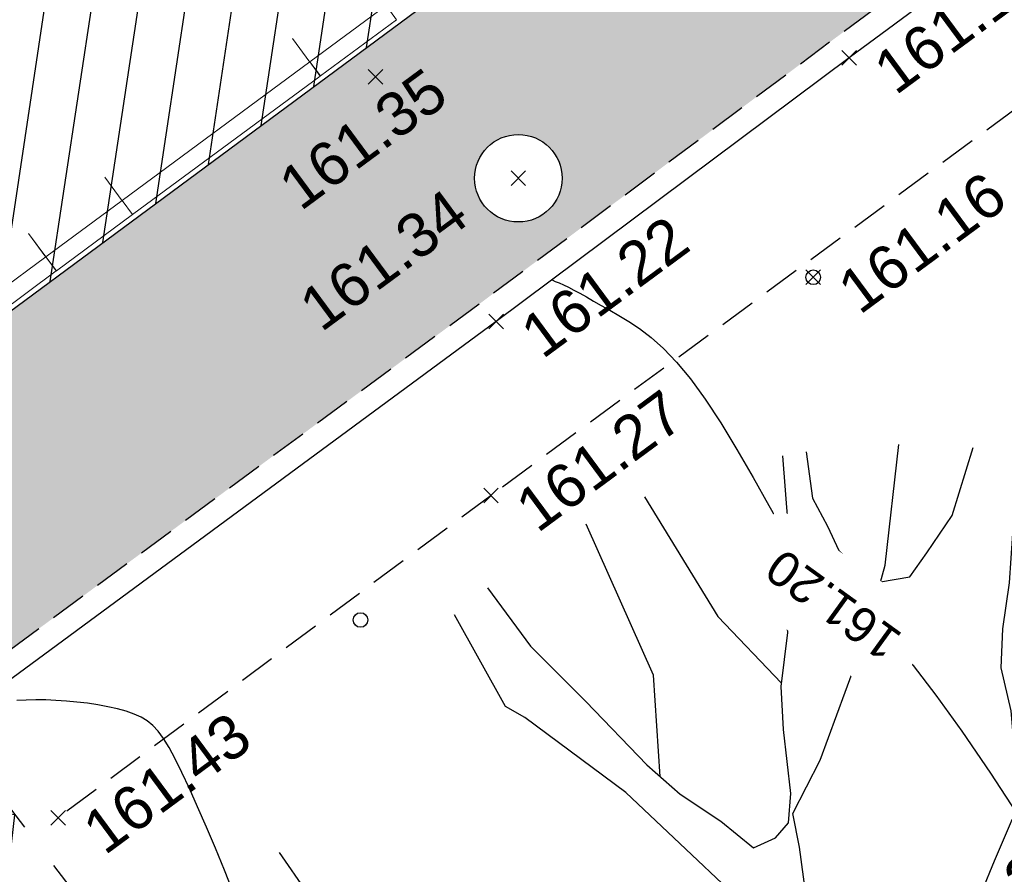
# Model space of a CAD drawing. Header units: metres. Extents: x 1575818 to 1575995, y 2263001 to 2263183.
# Tile 10 of 67: x 1575890.69 to 1575897.44, y 2263021.11 to 2263026.96. Entities that reach past the tile are written whole.
import ezdxf
from ezdxf.enums import TextEntityAlignment as Align

# ---------------------------------------------------------------- set-up
doc = ezdxf.new("R2010")
doc.units = ezdxf.units.M
doc.set_wipeout_variables(frame=1)
doc.header["$PDMODE"] = 3
doc.header["$PDSIZE"] = 0.05
doc.linetypes.add('CACHE_25', pattern=[0.375, 0.25, -0.125])
doc.linetypes.add('CACHE_50', pattern=[0.75, 0.5, -0.25])
doc.layers.get('0').update_dxf_attribs({"linetype": 'CONTINUOUS'})
doc.layers.add('_REVIT', color=7, linetype='CONTINUOUS', true_color=0x0064c8)
for name, color, linetype, lineweight in [('CC43_A-GLAZ', 151, 'CONTINUOUS', 13), ('CC43_A-WALL', 113, 'CONTINUOUS', 13), ('RVT_A-GLAZ', 151, 'CONTINUOUS', 13)]:
    doc.layers.add(name, color=color, linetype=linetype, lineweight=lineweight)
for name, color, linetype in [('D_BATI', 1, 'CONTINUOUS'), ('D_CN_ORDINAIRE', 43, 'CONTINUOUS'), ('D_LIM_BITUME', 253, 'CACHE_50'), ('D_MOB_URBAIN', 32, 'CONTINUOUS'), ('D_PEINTURE', 252, 'CACHE_25'), ('D_REGARD', 144, 'CONTINUOUS'), ('D_TROTTOIR', 7, 'CONTINUOUS'), ('H_BATI', 30, 'CONTINUOUS'), ('H_GALETS', 253, 'CONTINUOUS'), ('T_COTATION_CN', 7, 'CONTINUOUS'), ('T_COTATION_CN Cache des textes', 7, 'CONTINUOUS'), ('TOPO_ALT', 142, 'CONTINUOUS'), ('TOPO_JIS', 7, 'CONTINUOUS'), ('V_ARBRE', 82, 'CONTINUOUS')]:
    doc.layers.add(name, color=color, linetype=linetype)
doc.styles.get("Standard").update_dxf_attribs({"font": 'arial.ttf'})

# ---------------------------------------------------------------- blocks, each defined once
blk = doc.blocks.new('REVIT')
at = {"layer": 'CC43_A-GLAZ', "color": 253}
for p, q in [((1575890.4248, 2263025.0119), (1575890.867, 2263025.3385)), ((1575890.867, 2263025.3385), (1575890.9382, 2263025.2421)), ((1575890.496, 2263024.9155), (1575890.9382, 2263025.2421))]:
    blk.add_line(p, q, dxfattribs=at)
at = {"layer": 'CC43_A-WALL', "color": 253}
for p, q in [((1575892.5567, 2263026.8351), (1575892.5566, 2263026.835)), ((1575892.5566, 2263026.835), (1575892.6754, 2263026.6741)), ((1575892.6755, 2263026.6742), (1575892.5567, 2263026.8351)), ((1575891.27, 2263025.8848), (1575891.2699, 2263025.8847)), ((1575891.2699, 2263025.8847), (1575891.3887, 2263025.7238)), ((1575891.3889, 2263025.7239), (1575891.27, 2263025.8848)), ((1575890.7473, 2263025.4987), (1575890.7471, 2263025.4986)), ((1575890.7471, 2263025.4986), (1575890.8659, 2263025.3377)), ((1575890.8661, 2263025.3378), (1575890.7473, 2263025.4987))]:
    blk.add_line(p, q, dxfattribs=at)
at = {"layer": 'RVT_A-GLAZ', "color": 253}
for p, q in [((1575892.6768, 2263026.6751), (1575893.1994, 2263027.0611)), ((1575893.1994, 2263027.0611), (1575893.2706, 2263026.9647)), ((1575892.748, 2263026.5787), (1575893.2706, 2263026.9647)), ((1575891.3901, 2263025.7248), (1575892.6766, 2263026.675)), ((1575892.6766, 2263026.675), (1575892.7478, 2263026.5786)), ((1575892.748, 2263026.5787), (1575892.6768, 2263026.6751)), ((1575891.4613, 2263025.6284), (1575892.7478, 2263026.5786)), ((1575890.8672, 2263025.3387), (1575891.3899, 2263025.7247)), ((1575891.3899, 2263025.7247), (1575891.4611, 2263025.6283)), ((1575891.4613, 2263025.6284), (1575891.3901, 2263025.7248)), ((1575890.9384, 2263025.2423), (1575891.4611, 2263025.6283)), ((1575890.9384, 2263025.2423), (1575890.8672, 2263025.3387))]:
    blk.add_line(p, q, dxfattribs=at)
blk = doc.blocks.new('TCPOINT')
at = {"color": 0, "lineweight": 9}
blk.add_point((0, 0), dxfattribs=at)
at = {"layer": 'TOPO_ALT', "lineweight": 9}
blk.add_attdef('ALT', text='', height=0.3, dxfattribs=at).set_placement((0.1, -0.1), align=Align.TOP_LEFT)
blk = doc.blocks.new('194')
for points in [[(-0.01532, 0.50644), (0.00525, 0.40568), (0.03225, 0.3437)], [(-0.14615, 0.48308), (-0.13131, 0.43197), (-0.10695, 0.38015), (-0.0807, 0.32125), (-0.06513, 0.29263), (-0.04397, 0.26396), (-0.02814, 0.23729), (-0.01036, 0.23883), (0.00212, 0.24578), (0.01106, 0.26542), (0.02218, 0.31132), (0.03121, 0.34167), (0.0493, 0.37705), (0.05862, 0.4125), (0.07674, 0.45129), (0.09027, 0.5)], [(-0.07451, 0.30987), (-0.05363, 0.38138), (-0.06235, 0.50213)], [(0.10729, 0.49685), (0.09997, 0.46349), (0.10317, 0.44034), (0.10495, 0.42085), (0.11546, 0.39933), (0.12584, 0.38877), (0.14722, 0.38493), (0.1651, 0.39719), (0.19181, 0.41642), (0.22319, 0.45819)], [(0.11527, 0.14523), (0.09865, 0.12588), (0.07537, 0.10832), (0.05212, 0.09441), (0.03093, 0.0929), (0.01665, 0.10179), (0.00444, 0.12502), (-0.00231, 0.15892), (-0.00371, 0.19252), (0.00365, 0.22629), (0.00752, 0.25109), (0.03968, 0.28098), (0.07387, 0.32157), (0.10069, 0.35346), (0.13323, 0.39918), (0.17295, 0.47881)], [(-0.44047, 0.23456), (-0.40598, 0.22321), (-0.35501, 0.19093), (-0.30745, 0.15673), (-0.27731, 0.13168), (-0.19969, 0.09017), (-0.10067, 0.05212), (-0.06527, 0.04451), (-0.04238, 0.04965), (-0.02269, 0.05142), (-0.01189, 0.06371), (-0.0083, 0.08482), (-0.0114, 0.11862), (-0.02875, 0.16129), (-0.10203, 0.30747), (-0.15285, 0.38421), (-0.16343, 0.39669), (-0.17573, 0.47262)], [(0.17679, 0.20845), (0.17435, 0.23377), (0.18341, 0.26728), (0.18735, 0.29938), (0.1983, 0.32581), (0.21439, 0.35585), (0.23625, 0.40556), (0.25969, 0.43897)], [(-0.28416, 0.13738), (-0.31025, 0.22405), (-0.32932, 0.26504), (-0.34658, 0.3184), (-0.35566, 0.35282)], [(0.43362, 0.21003), (0.38721, 0.19267), (0.34618, 0.17698), (0.30511, 0.15787), (0.26411, 0.14582), (0.22674, 0.1318), (0.17672, 0.11813), (0.15013, 0.11131), (0.12332, 0.10789), (0.11292, 0.11505), (0.10936, 0.12579), (0.11118, 0.13819), (0.11835, 0.15054), (0.13457, 0.16816), (0.1562, 0.19109), (0.17409, 0.20529), (0.19205, 0.22631), (0.21879, 0.24919), (0.25296, 0.28637), (0.28169, 0.31435), (0.29963, 0.33391), (0.31388, 0.3479)]]:
    blk.add_lwpolyline(points)
blk = doc.blocks.new('360')
at = {"flags": 128}
blk.add_lwpolyline([(1, 1), (1, 0), (0, 0), (0, 1)], close=True, dxfattribs=at)
blk.add_lwpolyline([(1, 0), (0.9, 1), (0.8, 0), (0.7, 1), (0.6, 0), (0.5, 1), (0.4, 0), (0.3, 1), (0.2, 0), (0.1, 1), (0, 0)], dxfattribs=at)
blk = doc.blocks.new('480')
blk.add_circle((0, 0), 0.3)
blk = doc.blocks.new('280')
at = {"ltscale": 3}
blk.add_circle((0, 0), 0.05, dxfattribs=at)
blk = doc.blocks.new('zt_cache')
at = {"color": 7, "true_color": 0xffffff}
blk.add_wipeout([(0, 0), (1, 0), (1, 1), (0, 1)], dxfattribs=at)

msp = doc.modelspace()

# ---------------------------------------------------------------- hatches: boundary and pattern name
at = {"layer": 'H_BATI'}
h = msp.add_hatch(dxfattribs=at)
h.set_pattern_fill('ANSI31', color=256, scale=0.1)
h.set_pattern_definition([(81.43235, (1575893.79363, 2263027.35096), (-0.3139569, 0.0473002), [])])
h.paths.add_polyline_path([(1575875.1671, 2263013.5852), (1575883.0952, 2263019.4429), (1575887.1343, 2263022.4068), (1575886.7268, 2263022.9603), (1575888.7942, 2263024.4828), (1575889.2095, 2263023.9216), (1575896.0438, 2263028.9789), (1575901.2304, 2263032.8027), (1575897.6187, 2263037.6724), (1575893.5058, 2263043.2392), (1575885.9498, 2263037.5879), (1575877.0652, 2263031.0108), (1575877.1897, 2263030.8417), (1575875.6611, 2263029.7168), (1575875.4596, 2263029.5666), (1575866.305, 2263041.8427), (1575844.6775, 2263070.8449), (1575826.2066, 2263095.6079), (1575818.7085, 2263090.0734), (1575849.7811, 2263053.4972)])
at = {"layer": 'H_GALETS'}
h = msp.add_hatch(dxfattribs=at)
h.set_pattern_fill('GRAVEL', color=256, scale=0.05)
h.set_pattern_definition([(264.44515, (1575893.7751, 2263028.91579), (-1.38634363, -15.22987353), [0.17086, -16.91525]), (221.40205, (1575893.75856, 2263028.74573), (11.5072799, 10.07242463), [0.293202, -29.027]), (168.94275, (1575893.53863, 2263028.55182), (18.5143042, -3.69751095), [0.20674, -20.46735]), (303.70605, (1575893.32869, 2263028.00223), (-14.06258964, 21.18999867), [0.267002, -26.4332]), (329.26605, (1575893.47686, 2263027.78011), (-14.15959475, 8.4903751), [0.261817, -25.9199]), (33.70605, (1575893.7019, 2263027.64631), (-21.18999867, -14.06258964), [0.267002, -26.4332]), (74.12655, (1575893.92402, 2263027.794476), (-5.74108855, -20.02273855), [0.353097, -34.95655]), (108.68765, (1575894.020597, 2263028.13411), (-9.44028165, 27.75891841), [0.33336, -33.00265]), (157.86195, (1575893.913786, 2263028.449893), (-17.97915308, 7.2494942), [0.267906, -26.52275]), (211.66875, (1575893.66563, 2263028.55085), (11.9938873, 7.2746223), [0.305856, -14.98695]), (258.82975, (1575893.405316, 2263028.390275), (-3.96507615, -20.29029762), [0.39554, -39.1584]), (175.24645, (1575894.3478, 2263028.73869), (-11.6778287, 0.851198), [0.135, -13.3653]), (207.90155, (1575894.213265, 2263028.749875), (14.79168468, 7.76124762), [0.25684, -25.4273]), (261.432, (1575893.9863, 2263028.6297), (0.75422, -1.02179), [0.1796, -1.616445]), (239.631, (1575893.82425, 2263028.6995), (3.60052, 5.8146955), [0.09672, -9.5753]), (328.2337, (1575893.77535, 2263028.61606), (-3.2844486, 2.311151), [0.13678, -6.7024]), (67.3961, (1575893.89164, 2263028.54405), (1.556926, 4.306235), [0.22216, -7.18315]), (197.9974, (1575893.97703, 2263028.74914), (2.797798, 0.486651), [0.16064, -3.85545]), (52.82185, (1575893.18271, 2263028.17861), (7.9552482, 10.607556), [0.225044, -22.2794]), (106.77855, (1575893.31871, 2263028.357915), (4.2092505, -14.25653585), [0.1888, -18.6911]), (329.631, (1575893.82619, 2263028.9535), (-5.8146955, 3.60052), [0.19344, -9.4786]), (20.04285, (1575893.99309, 2263028.8557), (-12.48055263, -4.47683187), [0.225044, -22.2794]), (15.8763, (1575893.65033, 2263027.5451), (-6.6173898, -1.7275231), [0.21702, -10.63385]), (331.20745, (1575893.85907, 2263027.60447), (-13.40534037, 7.46859293), [0.181836, -18.0018]), (103.2337, (1575894.59063, 2263027.93925), (-1.7275197, 6.6174092), [0.19344, -9.4786]), (53.78635, (1575894.54634, 2263028.12755), (-10.26639256, -13.89199897), [0.21289, -21.0762]), (105.8763, (1575894.08995, 2263027.56968), (1.7275231, -6.6173898), [0.10851, -10.7424]), (137.7422, (1575894.52932, 2263027.894), (-4.0386507, 3.3329296), [0.06476, -6.411]), (202.3961, (1575894.4814, 2263027.93754), (3.819588, 1.240871), [0.26182, -4.974525]), (222.44135, (1575894.23932, 2263027.83779), (9.4636625, 8.56396573), [0.242634, -24.0207]), (340.1224, (1575893.95952, 2263028.4521), (-2.530226, 1.289358), [0.18316, -4.39589]), (29.58955, (1575894.131773, 2263028.389807), (18.878873, 10.7781398), [0.31978, -31.658]), (97.37775, (1575894.40985, 2263028.54771), (1.1923718, -10.1693782), [0.130754, -12.9447]), (126.432, (1575894.393, 2263028.6774), (-1.77601, 0.26757), [0.0762, -1.1938]), (156.68875, (1575894.19626, 2263027.85336), (9.3666794, -4.1356532), [0.176433, -17.46695]), (84.44515, (1575894.03423, 2263027.92318), (1.38634363, 15.22987353), [0.34172, -16.7444]), (36.432, (1575894.0673, 2263028.2633), (0.26757, 1.77601), [0.3302, -0.9398]), (1.73715, (1575894.33297, 2263028.45939), (-15.4974104, -0.38964968), [0.200805, -19.87965]), (290.487, (1575894.53368, 2263028.46548), (1.995091, -4.8413885), [0.184915, -9.06085]), (244.07835, (1575894.5984, 2263028.29226), (-11.87179874, -24.54805672), [0.301073, -29.80625]), (211.85845, (1575894.46679, 2263028.02148), (-14.03748159, -8.78306442), [0.318514, -31.5329]), (211.85845, (1575894.46679, 2263028.02148), (-14.03748159, -8.78306442), [0.318514, -31.5329])])
edge = h.paths.add_edge_path()
edge.add_line((1575901.2304, 2263032.8027), (1575902.0597, 2263031.7382))
edge.add_arc((1575891.4545, 2263039.9396), 13.4064, 307.10989, 322.28392, ccw=False)
edge.add_line((1575899.5433, 2263029.2482), (1575896.2739, 2263026.8362))
edge.add_line((1575896.2739, 2263026.8362), (1575893.8539, 2263025.0279))
edge.add_line((1575893.8539, 2263025.0279), (1575888.544, 2263021.1125))
edge.add_line((1575888.544, 2263021.1125), (1575885.0849, 2263018.83))
edge.add_line((1575885.0849, 2263018.83), (1575883.0952, 2263019.4429))
edge.add_line((1575883.0952, 2263019.4429), (1575887.1343, 2263022.4068))
edge.add_line((1575887.1343, 2263022.4068), (1575886.7268, 2263022.9603))
edge.add_line((1575886.7268, 2263022.9603), (1575888.7942, 2263024.4828))
edge.add_line((1575888.7942, 2263024.4828), (1575889.2095, 2263023.9216))
edge.add_line((1575889.2095, 2263023.9216), (1575896.0438, 2263028.9789))
edge.add_line((1575896.0438, 2263028.9789), (1575901.2304, 2263032.8027))
h.paths.add_polyline_path([(1575886.4539, 2263020.5544), (1575886.6706, 2263020.1999), (1575886.3161, 2263019.9831), (1575886.0994, 2263020.3377)], flags=16)
edge = h.paths.add_edge_path(flags=0)
edge.add_ellipse((1575886.385, 2263020.2688), major_axis=(-0.1041, 0.1041), ratio=1, start_angle=0, end_angle=360)
edge = h.paths.add_edge_path(flags=16)
edge.add_arc((1575894.1051, 2263025.8778), 0.3, 0, 360)
edge = h.paths.add_edge_path(flags=16)
edge.add_line((1575896.2721, 2263027.5784), (1575895.9824, 2263027.3635))
edge = h.paths.add_edge_path(flags=16)
edge.add_line((1575896.4869, 2263027.2887), (1575896.1973, 2263027.0738))
edge = h.paths.add_edge_path(flags=16)
edge.add_line((1575896.4869, 2263027.2887), (1575896.2721, 2263027.5784))
edge = h.paths.add_edge_path(flags=16)
edge.add_line((1575896.1973, 2263027.0738), (1575895.9824, 2263027.3635))

# ---------------------------------------------------------------- linework, layer by layer
at = {"layer": 'D_BATI', "flags": 128}
msp.add_lwpolyline([(1575886.7337, 2263022.9654), (1575888.7942, 2263024.4828), (1575889.2095, 2263023.9216), (1575896.0438, 2263028.9789), (1575901.2304, 2263032.8027), (1575897.6187, 2263037.6724), (1575893.5058, 2263043.2392), (1575885.9498, 2263037.5879), (1575877.0652, 2263031.0108)], dxfattribs=at)
at = {"layer": 'D_CN_ORDINAIRE', "flags": 128}
for points, elevation in [([(1575894.3363, 2263025.1824), (1575894.337, 2263025.1813), (1575894.3575, 2263025.1705), (1575894.3847, 2263025.1603), (1575894.4154, 2263025.1472), (1575894.4491, 2263025.1309), (1575894.4861, 2263025.1115), (1575894.5267, 2263025.0891), (1575894.5712, 2263025.0639), (1575894.6199, 2263025.036), (1575894.6731, 2263025.0057), (1575894.731, 2263024.9729), (1575894.794, 2263024.9374), (1575894.8622, 2263024.8965), (1575894.9357, 2263024.8472), (1575895.0146, 2263024.7863), (1575895.099, 2263024.7106), (1575895.189, 2263024.6171), (1575895.2846, 2263024.5025), (1575895.3861, 2263024.3639), (1575895.4931, 2263024.2), (1575895.6033, 2263024.0177), (1575895.714, 2263023.8258), (1575895.8227, 2263023.6332), (1575895.9265, 2263023.4488), (1575896.0228, 2263023.2814), (1575896.109, 2263023.1398), (1575896.1824, 2263023.0329), (1575896.2416, 2263022.966), (1575896.2907, 2263022.9305), (1575896.3353, 2263022.9141), (1575896.3808, 2263022.9047), (1575896.4327, 2263022.8901), (1575896.4964, 2263022.858), (1575896.5775, 2263022.7962), (1575896.6814, 2263022.6926), (1575896.8121, 2263022.5378), (1575896.9677, 2263022.3339), (1575897.1451, 2263022.0859), (1575897.3407, 2263021.7988), (1575897.5513, 2263021.4776)], 161.2), ([(1575892.151, 2263020.9829), (1575892.0906, 2263021.1341), (1575892.0287, 2263021.2842), (1575891.9668, 2263021.4297), (1575891.9067, 2263021.5673), (1575891.8499, 2263021.6932), (1575891.7979, 2263021.8041), (1575891.752, 2263021.8974), (1575891.711, 2263021.9743), (1575891.6731, 2263022.0367), (1575891.6366, 2263022.0867), (1575891.5999, 2263022.1265), (1575891.5612, 2263022.158), (1575891.5189, 2263022.1833), (1575891.4712, 2263022.2045), (1575891.417, 2263022.2233), (1575891.3568, 2263022.2401), (1575891.2919, 2263022.2548), (1575891.2234, 2263022.2675), (1575891.1523, 2263022.2781), (1575891.0799, 2263022.2868), (1575891.0073, 2263022.2934), (1575890.9355, 2263022.2981), (1575890.8657, 2263022.3007), (1575890.7978, 2263022.3015), (1575890.7318, 2263022.3005), (1575890.6677, 2263022.2977)], 161.4)]:
    msp.add_lwpolyline(points, dxfattribs=dict(at, elevation=elevation))
at = {"layer": 'D_PEINTURE'}
msp.add_lwpolyline([(1575904.3703, 2263035.7283, -0.141693), (1575903.1133, 2263031.2469, -0.104906), (1575900.7079, 2263028.7364), (1575897.5181, 2263026.3568), (1575893.9177, 2263023.7025), (1575890.9512, 2263021.4935)], format="xyb", dxfattribs=at)
at = {"layer": 'D_TROTTOIR', "flags": 128}
msp.add_lwpolyline([(1575850.886, 2263068.863), (1575852.8983, 2263068.6162, 0.074881), (1575858.9213, 2263068.9356, 0.062403), (1575863.6892, 2263070.5534, 0.064887), (1575869.7868, 2263074.5601, 0.088983), (1575873.4452, 2263079.6234), (1575876.4027, 2263075.6223), (1575881.2521, 2263069.1473), (1575886.1493, 2263062.5551), (1575890.8359, 2263056.305), (1575895.1688, 2263050.5262), (1575899.2674, 2263044.9656), (1575902.6849, 2263040.4489), (1575902.9192, 2263040.1406, -0.010415), (1575903.0492, 2263039.6417, -0.035682), (1575903.3853, 2263036.58, -0.164239), (1575902.1951, 2263031.6436, -0.066473), (1575899.642, 2263029.116), (1575896.3723, 2263026.7037), (1575893.9523, 2263024.8954), (1575888.6419, 2263020.9797)], format="xyb", dxfattribs=at)
at = {"layer": 'D_TROTTOIR', "linetype": 'CACHE_25', "flags": 128}
msp.add_lwpolyline([(1575850.8659, 2263068.6992), (1575852.8803, 2263068.4521, 0.074907), (1575858.9544, 2263068.774, 0.062403), (1575863.7613, 2263070.405, 0.064928), (1575869.898, 2263074.4382, 0.085202), (1575873.4738, 2263079.3071), (1575876.2703, 2263075.5238), (1575881.1198, 2263069.0486), (1575886.0171, 2263062.4564), (1575890.7039, 2263056.206), (1575895.0363, 2263050.4278), (1575899.1352, 2263044.8669), (1575902.5535, 2263040.3492), (1575902.7688, 2263040.0657, -0.009688), (1575902.8877, 2263039.6077, -0.03568), (1575903.2206, 2263036.5695, -0.164117), (1575902.0597, 2263031.7382, -0.066306), (1575899.5433, 2263029.2482), (1575896.2739, 2263026.8362), (1575893.8539, 2263025.0279), (1575888.544, 2263021.1125)], format="xyb", dxfattribs=at)

# ---------------------------------------------------------------- block references
at = {"layer": '_REVIT'}
msp.add_blockref('REVIT', (0, 0), dxfattribs=at)
at = {"layer": 'D_LIM_BITUME', "xscale": 4.255950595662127, "yscale": 0.4091381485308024, "rotation": 307.4227220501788}
msp.add_blockref('360', (1575890.0696, 2263021.6036), dxfattribs=at)
at = {"layer": 'D_MOB_URBAIN', "rotation": 19.97561936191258}
for p in [(1575896.1261, 2263025.1987), (1575893.0231, 2263022.8493)]:
    msp.add_blockref('280', p, dxfattribs=at)
at = {"layer": 'D_REGARD', "rotation": 19.97561936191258}
msp.add_blockref('480', (1575894.1051, 2263025.8778), dxfattribs=at)
at = {"layer": 'TOPO_JIS'}
ref = msp.add_blockref('TCPOINT', (1575896.3723, 2263026.7037), dxfattribs=dict(at, rotation=36.43234740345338))
ref.add_attrib('ALT', '161.10', dxfattribs={"layer": 'TOPO_ALT', "height": 0.3, "rotation": 36.43235}).set_placement((1575896.5121, 2263026.6826), align=Align.TOP_LEFT)
ref = msp.add_blockref('TCPOINT', (1575893.1257, 2263026.5728), dxfattribs=dict(at, rotation=36.43234740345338))
ref.add_attrib('ALT', '161.35', dxfattribs={"layer": 'TOPO_ALT', "height": 0.3, "rotation": 36.43235}).set_placement((1575892.434, 2263025.8889), align=Align.TOP_LEFT)
ref = msp.add_blockref('TCPOINT', (1575894.1051, 2263025.8778), dxfattribs=dict(at, rotation=36.43234740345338))
ref.add_attrib('ALT', '161.34', dxfattribs={"layer": 'TOPO_ALT', "height": 0.3, "rotation": 36.43235}).set_placement((1575892.5754, 2263025.0586), align=Align.TOP_LEFT)
ref = msp.add_blockref('TCPOINT', (1575896.1261, 2263025.1987), dxfattribs=dict(at, rotation=36.43234740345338))
ref.add_attrib('ALT', '161.16', dxfattribs={"layer": 'TOPO_ALT', "height": 0.3, "rotation": 36.43235}).set_placement((1575896.2659, 2263025.1776), align=Align.TOP_LEFT)
ref = msp.add_blockref('TCPOINT', (1575893.9523, 2263024.8954), dxfattribs=dict(at, rotation=36.43234740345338))
ref.add_attrib('ALT', '161.22', dxfattribs={"layer": 'TOPO_ALT', "height": 0.3, "rotation": 36.43235}).set_placement((1575894.0921, 2263024.8743), align=Align.TOP_LEFT)
ref = msp.add_blockref('TCPOINT', (1575893.9177, 2263023.7025), dxfattribs=dict(at, rotation=36.43234740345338))
ref.add_attrib('ALT', '161.27', dxfattribs={"layer": 'TOPO_ALT', "height": 0.3, "rotation": 36.43235}).set_placement((1575894.0576, 2263023.6815), align=Align.TOP_LEFT)
ref = msp.add_blockref('TCPOINT', (1575890.9512, 2263021.4935), dxfattribs=dict(at, rotation=36.43234740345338))
ref.add_attrib('ALT', '161.43', dxfattribs={"layer": 'TOPO_ALT', "height": 0.3, "rotation": 36.43235}).set_placement((1575891.091, 2263021.4724), align=Align.TOP_LEFT)
ref = msp.add_blockref('TCPOINT', (1575896.7599, 2263020.3747), dxfattribs=dict(at, rotation=36.43234740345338))
ref.add_attrib('ALT', '161.26', dxfattribs={"layer": 'TOPO_ALT', "height": 0.3, "rotation": 36.43235}).set_placement((1575896.7448, 2263020.6521), align=Align.TOP_LEFT)
at = {"layer": 'V_ARBRE', "xscale": 9.359, "yscale": 9.359, "rotation": 19.97561936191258}
msp.add_blockref('194', (1575896.7234, 2263019.2888), dxfattribs=at)

# ---------------------------------------------------------------- next in the draw order: block references
at = {"layer": 'T_COTATION_CN Cache des textes', "color": 7, "true_color": 0xffffff, "xscale": 1.3729331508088, "yscale": 0.6450750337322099, "rotation": 144.1513099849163}
msp.add_blockref('zt_cache', (1575897.0011, 2263022.817), dxfattribs=at)

# ---------------------------------------------------------------- next in the draw order: texts
at = {"layer": 'T_COTATION_CN', "color": 43, "oblique": 360}
msp.add_text('161.20', height=0.24, rotation=144.15131, dxfattribs=at).set_placement((1575896.2632, 2263022.9504, 161.2), align=Align.MIDDLE_CENTER)

doc.saveas('drawing.dxf')
